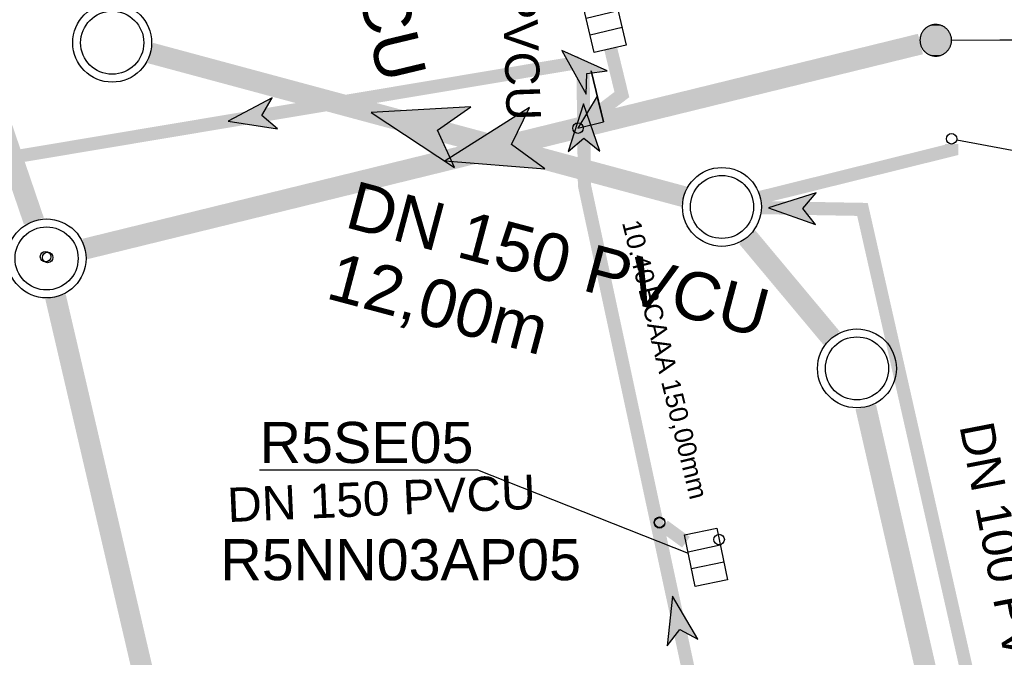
# Model space of a CAD drawing. Extents: x 356718 to 357658, y 5762241 to 5762615.
# Tile 93 of 157: x 357083 to 357102, y 5762443 to 5762455. Entities that reach past the tile are written whole.
import ezdxf
from ezdxf.enums import TextEntityAlignment as Align

# ---------------------------------------------------------------- set-up
doc = ezdxf.new("R2010")
doc.units = 0
doc.header["$MEASUREMENT"] = 0
doc.linetypes.add('AUSGEZOGEN', pattern=[0])
doc.linetypes.add('GESTRICHELT2', pattern=[4, 2, -2])
doc.layers.get('0').update_dxf_attribs({"linetype": 'AUSGEZOGEN'})
for name, color, linetype, true_color in [('111_00131_Symbol', 7, 'AUSGEZOGEN', 0x000000), ('111_00228_Schachtsymbol_nach_Sy', 7, 'AUSGEZOGEN', 0x000000), ('114_00133_Schachtnummer', 7, 'AUSGEZOGEN', 0x000000), ('121_10374_Haltungen_Regenwasser', 5, 'GESTRICHELT2', 0x0000ff), ('121_10375_Haltungen_Schmutzwass', 7, 'AUSGEZOGEN', 0x800000), ('121_10397_Haltungen_Regenwasser', 5, 'GESTRICHELT2', 0x0000ff), ('121_10398_Haltungen_Schmutzwass', 7, 'AUSGEZOGEN', 0x800000), ('123_00048_Fliessrichtungspfeil', 7, 'AUSGEZOGEN', 0x000000), ('123_00137_Fliessrichtungspfeil', 7, 'AUSGEZOGEN', 0x000000), ('124_00118_Standard__Laenge___10', 7, 'AUSGEZOGEN', 0x000000), ('124_10395_Standard1', 7, 'AUSGEZOGEN', 0x000000), ('124_10626_Standard__Laenge____1', 7, 'AUSGEZOGEN', 0x000000), ('141_10868_Stutzen__141_', 7, 'AUSGEZOGEN', 0x000000), ('611_00541_Pkte', 3, 'AUSGEZOGEN', 0x00ff00)]:
    doc.layers.add(name, color=color, linetype=linetype, true_color=true_color)
doc.styles.add('ARIAL', font='arial.ttf', dxfattribs={"height": 1.5})
doc.styles.get("Standard").update_dxf_attribs({"font": 'arial.ttf', "height": 1})

# ---------------------------------------------------------------- blocks, each defined once
blk = doc.blocks.new('F00')
at = {"color": 0}
blk.add_circle((0, 0), 0.1, dxfattribs=at)
blk = doc.blocks.new('N03')
at = {"color": 0}
for radius in [0.75, 0.6]:
    blk.add_circle((0, 0), radius, dxfattribs=at)
blk = doc.blocks.new('RR')
at = {"color": 0, "linetype": 'AUSGEZOGEN'}
blk.add_lwpolyline([(0.3, 0), (0.3, 0.013), (0.299, 0.025), (0.298, 0.038), (0.296, 0.05), (0.293, 0.063), (0.29, 0.075), (0.287, 0.087), (0.283, 0.099), (0.279, 0.111), (0.274, 0.123), (0.268, 0.134), (0.262, 0.145), (0.256, 0.156), (0.249, 0.167), (0.242, 0.177), (0.234, 0.187), (0.226, 0.197), (0.218, 0.206), (0.209, 0.215), (0.199, 0.224), (0.19, 0.232), (0.18, 0.24), (0.17, 0.247), (0.159, 0.254), (0.148, 0.261), (0.137, 0.267), (0.126, 0.272), (0.114, 0.277), (0.102, 0.282), (0.09, 0.286), (0.078, 0.29), (0.066, 0.293), (0.053, 0.295), (0.041, 0.297), (0.028, 0.299), (0.016, 0.3), (0.003, 0.3), (-0.009, 0.3), (-0.022, 0.299), (-0.035, 0.298), (-0.047, 0.296), (-0.06, 0.294), (-0.072, 0.291), (-0.084, 0.288), (-0.096, 0.284), (-0.108, 0.28), (-0.12, 0.275), (-0.131, 0.27), (-0.143, 0.264), (-0.154, 0.258), (-0.164, 0.251), (-0.175, 0.244), (-0.185, 0.236), (-0.195, 0.228), (-0.204, 0.22), (-0.213, 0.211), (-0.222, 0.202), (-0.23, 0.192), (-0.238, 0.182), (-0.246, 0.172), (-0.253, 0.162), (-0.259, 0.151), (-0.265, 0.14), (-0.271, 0.129), (-0.276, 0.117), (-0.281, 0.105), (-0.285, 0.093), (-0.289, 0.081), (-0.292, 0.069), (-0.295, 0.057), (-0.297, 0.044), (-0.298, 0.032), (-0.299, 0.019), (-0.3, 0.006), (-0.3, -0.006), (-0.299, -0.019), (-0.298, -0.032), (-0.297, -0.044), (-0.295, -0.057), (-0.292, -0.069), (-0.289, -0.081), (-0.285, -0.093), (-0.281, -0.105), (-0.276, -0.117), (-0.271, -0.129), (-0.265, -0.14), (-0.259, -0.151), (-0.253, -0.162), (-0.246, -0.172), (-0.238, -0.182), (-0.23, -0.192), (-0.222, -0.202), (-0.213, -0.211), (-0.204, -0.22), (-0.195, -0.228), (-0.185, -0.236), (-0.175, -0.244), (-0.164, -0.251), (-0.154, -0.258), (-0.143, -0.264), (-0.131, -0.27), (-0.12, -0.275), (-0.108, -0.28), (-0.096, -0.284), (-0.084, -0.288), (-0.072, -0.291), (-0.06, -0.294), (-0.047, -0.296), (-0.035, -0.298), (-0.022, -0.299), (-0.009, -0.3), (0.003, -0.3), (0.016, -0.3), (0.028, -0.299), (0.041, -0.297), (0.053, -0.295), (0.066, -0.293), (0.078, -0.29), (0.09, -0.286), (0.102, -0.282), (0.114, -0.277), (0.126, -0.272), (0.137, -0.267), (0.148, -0.261), (0.159, -0.254), (0.17, -0.247), (0.18, -0.24), (0.19, -0.232), (0.199, -0.224), (0.209, -0.215), (0.218, -0.206), (0.226, -0.197), (0.234, -0.187), (0.242, -0.177), (0.249, -0.167), (0.256, -0.156), (0.262, -0.145), (0.268, -0.134), (0.274, -0.123), (0.279, -0.111), (0.283, -0.099), (0.287, -0.087), (0.29, -0.075), (0.293, -0.063), (0.296, -0.05), (0.298, -0.038), (0.299, -0.025), (0.3, -0.013), (0.3, 0), (0.3, 0)], close=True, dxfattribs=at)
blk.add_lwpolyline([(0.3, 0), (0.3, 0.013), (0.299, 0.025), (0.298, 0.038), (0.296, 0.05), (0.293, 0.063), (0.29, 0.075), (0.287, 0.087), (0.283, 0.099), (0.279, 0.111), (0.274, 0.123), (0.268, 0.134), (0.262, 0.145), (0.256, 0.156), (0.249, 0.167), (0.242, 0.177), (0.234, 0.187), (0.226, 0.197), (0.218, 0.206), (0.209, 0.215), (0.199, 0.224), (0.19, 0.232), (0.18, 0.24), (0.17, 0.247), (0.159, 0.254), (0.148, 0.261), (0.137, 0.267), (0.126, 0.272), (0.114, 0.277), (0.102, 0.282), (0.09, 0.286), (0.078, 0.29), (0.066, 0.293), (0.053, 0.295), (0.041, 0.297), (0.028, 0.299), (0.016, 0.3), (0.003, 0.3), (-0.009, 0.3), (-0.022, 0.299), (-0.035, 0.298), (-0.047, 0.296), (-0.06, 0.294), (-0.072, 0.291), (-0.084, 0.288), (-0.096, 0.284), (-0.108, 0.28), (-0.12, 0.275), (-0.131, 0.27), (-0.143, 0.264), (-0.154, 0.258), (-0.164, 0.251), (-0.175, 0.244), (-0.185, 0.236), (-0.195, 0.228), (-0.204, 0.22), (-0.213, 0.211), (-0.222, 0.202), (-0.23, 0.192), (-0.238, 0.182), (-0.246, 0.172), (-0.253, 0.162), (-0.259, 0.151), (-0.265, 0.14), (-0.271, 0.129), (-0.276, 0.117), (-0.281, 0.105), (-0.285, 0.093), (-0.289, 0.081), (-0.292, 0.069), (-0.295, 0.057), (-0.297, 0.044), (-0.298, 0.032), (-0.299, 0.019), (-0.3, 0.006), (-0.3, -0.006), (-0.299, -0.019), (-0.298, -0.032), (-0.297, -0.044), (-0.295, -0.057), (-0.292, -0.069), (-0.289, -0.081), (-0.285, -0.093), (-0.281, -0.105), (-0.276, -0.117), (-0.271, -0.129), (-0.265, -0.14), (-0.259, -0.151), (-0.253, -0.162), (-0.246, -0.172), (-0.238, -0.182), (-0.23, -0.192), (-0.222, -0.202), (-0.213, -0.211), (-0.204, -0.22), (-0.195, -0.228), (-0.185, -0.236), (-0.175, -0.244), (-0.164, -0.251), (-0.154, -0.258), (-0.143, -0.264), (-0.131, -0.27), (-0.12, -0.275), (-0.108, -0.28), (-0.096, -0.284), (-0.084, -0.288), (-0.072, -0.291), (-0.06, -0.294), (-0.047, -0.296), (-0.035, -0.298), (-0.022, -0.299), (-0.009, -0.3), (0.003, -0.3), (0.016, -0.3), (0.028, -0.299), (0.041, -0.297), (0.053, -0.295), (0.066, -0.293), (0.078, -0.29), (0.09, -0.286), (0.102, -0.282), (0.114, -0.277), (0.126, -0.272), (0.137, -0.267), (0.148, -0.261), (0.159, -0.254), (0.17, -0.247), (0.18, -0.24), (0.19, -0.232), (0.199, -0.224), (0.209, -0.215), (0.218, -0.206), (0.226, -0.197), (0.234, -0.187), (0.242, -0.177), (0.249, -0.167), (0.256, -0.156), (0.262, -0.145), (0.268, -0.134), (0.274, -0.123), (0.279, -0.111), (0.283, -0.099), (0.287, -0.087), (0.29, -0.075), (0.293, -0.063), (0.296, -0.05), (0.298, -0.038), (0.299, -0.025), (0.3, -0.013), (0.3, 0), (0.3, 0)], close=True, dxfattribs=at)
at = {"color": 0}
for points in [[(-0.238, 0.182), (0.238, 0.182), (-0.234, 0.187)], [(-0.238, 0.182), (0.238, 0.182), (-0.234, 0.187)], [(-0.234, 0.187), (0.234, 0.187), (-0.23, 0.192)], [(-0.234, 0.187), (0.234, 0.187), (-0.23, 0.192)], [(0.238, 0.182), (-0.234, 0.187), (0.234, 0.187)], [(0.238, 0.182), (-0.234, 0.187), (0.234, 0.187)], [(-0.23, 0.192), (0.23, 0.192), (-0.226, 0.197)], [(-0.23, 0.192), (0.23, 0.192), (-0.226, 0.197)], [(0.234, 0.187), (-0.23, 0.192), (0.23, 0.192)], [(0.234, 0.187), (-0.23, 0.192), (0.23, 0.192)], [(-0.226, 0.197), (0.226, 0.197), (-0.222, 0.202)], [(-0.226, 0.197), (0.226, 0.197), (-0.222, 0.202)], [(0.23, 0.192), (-0.226, 0.197), (0.226, 0.197)], [(0.23, 0.192), (-0.226, 0.197), (0.226, 0.197)], [(-0.222, 0.202), (0.222, 0.202), (-0.218, 0.206)], [(-0.222, 0.202), (0.222, 0.202), (-0.218, 0.206)], [(0.226, 0.197), (-0.222, 0.202), (0.222, 0.202)], [(0.226, 0.197), (-0.222, 0.202), (0.222, 0.202)], [(-0.218, 0.206), (0.218, 0.206), (-0.213, 0.211)], [(-0.218, 0.206), (0.218, 0.206), (-0.213, 0.211)], [(0.222, 0.202), (-0.218, 0.206), (0.218, 0.206)], [(0.222, 0.202), (-0.218, 0.206), (0.218, 0.206)], [(-0.213, 0.211), (0.213, 0.211), (-0.209, 0.215)], [(-0.213, 0.211), (0.213, 0.211), (-0.209, 0.215)], [(0.218, 0.206), (-0.213, 0.211), (0.213, 0.211)], [(0.218, 0.206), (-0.213, 0.211), (0.213, 0.211)], [(-0.209, 0.215), (0.209, 0.215), (-0.204, 0.22)], [(-0.209, 0.215), (0.209, 0.215), (-0.204, 0.22)], [(0.213, 0.211), (-0.209, 0.215), (0.209, 0.215)], [(0.213, 0.211), (-0.209, 0.215), (0.209, 0.215)], [(-0.204, 0.22), (0.204, 0.22), (-0.199, 0.224)], [(-0.204, 0.22), (0.204, 0.22), (-0.199, 0.224)], [(0.209, 0.215), (-0.204, 0.22), (0.204, 0.22)], [(0.209, 0.215), (-0.204, 0.22), (0.204, 0.22)], [(-0.199, 0.224), (0.199, 0.224), (-0.195, 0.228)], [(-0.199, 0.224), (0.199, 0.224), (-0.195, 0.228)], [(0.204, 0.22), (-0.199, 0.224), (0.199, 0.224)], [(0.204, 0.22), (-0.199, 0.224), (0.199, 0.224)], [(-0.195, 0.228), (0.195, 0.228), (-0.19, 0.232)], [(-0.195, 0.228), (0.195, 0.228), (-0.19, 0.232)], [(0.199, 0.224), (-0.195, 0.228), (0.195, 0.228)], [(0.199, 0.224), (-0.195, 0.228), (0.195, 0.228)], [(-0.19, 0.232), (0.19, 0.232), (-0.185, 0.236)], [(-0.19, 0.232), (0.19, 0.232), (-0.185, 0.236)], [(0.195, 0.228), (-0.19, 0.232), (0.19, 0.232)], [(0.195, 0.228), (-0.19, 0.232), (0.19, 0.232)], [(-0.185, 0.236), (0.185, 0.236), (-0.18, 0.24)], [(-0.185, 0.236), (0.185, 0.236), (-0.18, 0.24)], [(0.19, 0.232), (-0.185, 0.236), (0.185, 0.236)], [(0.19, 0.232), (-0.185, 0.236), (0.185, 0.236)], [(-0.18, 0.24), (0.18, 0.24), (-0.175, 0.244)], [(-0.18, 0.24), (0.18, 0.24), (-0.175, 0.244)], [(0.185, 0.236), (-0.18, 0.24), (0.18, 0.24)], [(0.185, 0.236), (-0.18, 0.24), (0.18, 0.24)], [(-0.175, 0.244), (0.175, 0.244), (-0.169, 0.247)], [(-0.175, 0.244), (0.175, 0.244), (-0.169, 0.247)], [(0.18, 0.24), (-0.175, 0.244), (0.175, 0.244)], [(0.18, 0.24), (-0.175, 0.244), (0.175, 0.244)], [(-0.169, 0.247), (0.17, 0.247), (-0.164, 0.251)], [(-0.169, 0.247), (0.17, 0.247), (-0.164, 0.251)], [(0.175, 0.244), (-0.169, 0.247), (0.17, 0.247)], [(0.175, 0.244), (-0.169, 0.247), (0.17, 0.247)], [(-0.164, 0.251), (0.164, 0.251), (-0.159, 0.254)], [(-0.164, 0.251), (0.164, 0.251), (-0.159, 0.254)], [(0.17, 0.247), (-0.164, 0.251), (0.164, 0.251)], [(0.17, 0.247), (-0.164, 0.251), (0.164, 0.251)], [(-0.159, 0.254), (0.159, 0.254), (-0.154, 0.258)], [(-0.159, 0.254), (0.159, 0.254), (-0.154, 0.258)], [(0.164, 0.251), (-0.159, 0.254), (0.159, 0.254)], [(0.164, 0.251), (-0.159, 0.254), (0.159, 0.254)], [(-0.154, 0.258), (0.154, 0.258), (-0.148, 0.261)], [(-0.154, 0.258), (0.154, 0.258), (-0.148, 0.261)], [(0.159, 0.254), (-0.154, 0.258), (0.154, 0.258)], [(0.159, 0.254), (-0.154, 0.258), (0.154, 0.258)], [(-0.148, 0.261), (0.148, 0.261), (-0.143, 0.264)], [(-0.148, 0.261), (0.148, 0.261), (-0.143, 0.264)], [(0.154, 0.258), (-0.148, 0.261), (0.148, 0.261)], [(0.154, 0.258), (-0.148, 0.261), (0.148, 0.261)], [(-0.143, 0.264), (0.142, 0.264), (-0.137, 0.267)], [(-0.143, 0.264), (0.142, 0.264), (-0.137, 0.267)], [(0.148, 0.261), (-0.143, 0.264), (0.142, 0.264)], [(0.148, 0.261), (-0.143, 0.264), (0.142, 0.264)], [(-0.137, 0.267), (0.137, 0.267), (-0.131, 0.27)], [(-0.137, 0.267), (0.137, 0.267), (-0.131, 0.27)], [(0.142, 0.264), (-0.137, 0.267), (0.137, 0.267)], [(0.142, 0.264), (-0.137, 0.267), (0.137, 0.267)], [(-0.131, 0.27), (0.131, 0.27), (-0.126, 0.272)], [(-0.131, 0.27), (0.131, 0.27), (-0.126, 0.272)], [(0.137, 0.267), (-0.131, 0.27), (0.131, 0.27)], [(0.137, 0.267), (-0.131, 0.27), (0.131, 0.27)], [(-0.126, 0.272), (0.126, 0.272), (-0.12, 0.275)], [(-0.126, 0.272), (0.126, 0.272), (-0.12, 0.275)], [(0.131, 0.27), (-0.126, 0.272), (0.126, 0.272)], [(0.131, 0.27), (-0.126, 0.272), (0.126, 0.272)], [(-0.12, 0.275), (0.12, 0.275), (-0.114, 0.277)], [(-0.12, 0.275), (0.12, 0.275), (-0.114, 0.277)], [(0.126, 0.272), (-0.12, 0.275), (0.12, 0.275)], [(0.126, 0.272), (-0.12, 0.275), (0.12, 0.275)], [(-0.114, 0.277), (0.114, 0.277), (-0.108, 0.28)], [(-0.114, 0.277), (0.114, 0.277), (-0.108, 0.28)], [(0.12, 0.275), (-0.114, 0.277), (0.114, 0.277)], [(0.12, 0.275), (-0.114, 0.277), (0.114, 0.277)], [(-0.108, 0.28), (0.108, 0.28), (-0.102, 0.282)], [(-0.108, 0.28), (0.108, 0.28), (-0.102, 0.282)], [(0.114, 0.277), (-0.108, 0.28), (0.108, 0.28)], [(0.114, 0.277), (-0.108, 0.28), (0.108, 0.28)], [(-0.102, 0.282), (0.102, 0.282), (-0.096, 0.284)], [(-0.102, 0.282), (0.102, 0.282), (-0.096, 0.284)], [(0.108, 0.28), (-0.102, 0.282), (0.102, 0.282)], [(0.108, 0.28), (-0.102, 0.282), (0.102, 0.282)], [(-0.096, 0.284), (0.096, 0.284), (-0.09, 0.286)], [(-0.096, 0.284), (0.096, 0.284), (-0.09, 0.286)], [(0.102, 0.282), (-0.096, 0.284), (0.096, 0.284)], [(0.102, 0.282), (-0.096, 0.284), (0.096, 0.284)], [(-0.09, 0.286), (0.09, 0.286), (-0.084, 0.288)], [(-0.09, 0.286), (0.09, 0.286), (-0.084, 0.288)], [(0.096, 0.284), (-0.09, 0.286), (0.09, 0.286)], [(0.096, 0.284), (-0.09, 0.286), (0.09, 0.286)], [(-0.084, 0.288), (0.084, 0.288), (-0.078, 0.29)], [(-0.084, 0.288), (0.084, 0.288), (-0.078, 0.29)], [(0.09, 0.286), (-0.084, 0.288), (0.084, 0.288)], [(0.09, 0.286), (-0.084, 0.288), (0.084, 0.288)], [(-0.078, 0.29), (0.078, 0.29), (-0.072, 0.291)], [(-0.078, 0.29), (0.078, 0.29), (-0.072, 0.291)], [(0.084, 0.288), (-0.078, 0.29), (0.078, 0.29)], [(0.084, 0.288), (-0.078, 0.29), (0.078, 0.29)], [(-0.072, 0.291), (0.072, 0.291), (-0.066, 0.293)], [(-0.072, 0.291), (0.072, 0.291), (-0.066, 0.293)], [(0.078, 0.29), (-0.072, 0.291), (0.072, 0.291)], [(0.078, 0.29), (-0.072, 0.291), (0.072, 0.291)], [(-0.066, 0.293), (0.066, 0.293), (-0.06, 0.294)], [(-0.066, 0.293), (0.066, 0.293), (-0.06, 0.294)], [(0.072, 0.291), (-0.066, 0.293), (0.066, 0.293)], [(0.072, 0.291), (-0.066, 0.293), (0.066, 0.293)], [(-0.06, 0.294), (0.059, 0.294), (-0.053, 0.295)], [(-0.06, 0.294), (0.059, 0.294), (-0.053, 0.295)], [(0.066, 0.293), (-0.06, 0.294), (0.059, 0.294)], [(0.066, 0.293), (-0.06, 0.294), (0.059, 0.294)], [(-0.053, 0.295), (0.053, 0.295), (-0.047, 0.296)], [(-0.053, 0.295), (0.053, 0.295), (-0.047, 0.296)], [(0.059, 0.294), (-0.053, 0.295), (0.053, 0.295)], [(0.059, 0.294), (-0.053, 0.295), (0.053, 0.295)], [(-0.047, 0.296), (0.047, 0.296), (-0.04, 0.297)], [(-0.047, 0.296), (0.047, 0.296), (-0.04, 0.297)], [(0.053, 0.295), (-0.047, 0.296), (0.047, 0.296)], [(0.053, 0.295), (-0.047, 0.296), (0.047, 0.296)], [(-0.04, 0.297), (0.041, 0.297), (-0.035, 0.298)], [(-0.04, 0.297), (0.041, 0.297), (-0.035, 0.298)], [(0.047, 0.296), (-0.04, 0.297), (0.041, 0.297)], [(0.047, 0.296), (-0.04, 0.297), (0.041, 0.297)], [(-0.035, 0.298), (0.034, 0.298), (-0.028, 0.299)], [(-0.035, 0.298), (0.034, 0.298), (-0.028, 0.299)], [(0.041, 0.297), (-0.035, 0.298), (0.034, 0.298)], [(0.041, 0.297), (-0.035, 0.298), (0.034, 0.298)], [(0.034, 0.298), (-0.028, 0.299), (0.028, 0.299)], [(-0.028, 0.299), (0.028, 0.299), (-0.022, 0.299)], [(0.034, 0.298), (-0.028, 0.299), (0.028, 0.299)], [(-0.028, 0.299), (0.028, 0.299), (-0.022, 0.299)], [(-0.022, 0.299), (0.021, 0.299), (-0.015, 0.3)], [(-0.022, 0.299), (0.021, 0.299), (-0.015, 0.3)], [(0.028, 0.299), (-0.022, 0.299), (0.021, 0.299)], [(0.028, 0.299), (-0.022, 0.299), (0.021, 0.299)], [(0.021, 0.299), (-0.015, 0.3), (0.016, 0.3)], [(-0.015, 0.3), (0.016, 0.3), (-0.009, 0.3)], [(0.021, 0.299), (-0.015, 0.3), (0.016, 0.3)], [(-0.015, 0.3), (0.016, 0.3), (-0.009, 0.3)], [(0.016, 0.3), (-0.009, 0.3), (0.007, 0.3)], [(-0.009, 0.3), (0.007, 0.3), (0.003, 0.3)], [(0.016, 0.3), (-0.009, 0.3), (0.007, 0.3)], [(-0.009, 0.3), (0.007, 0.3), (0.003, 0.3)], [(-0.3, 0.013), (0.3, 0.013), (-0.299, 0.019)], [(-0.3, 0.013), (0.3, 0.013), (-0.299, 0.019)], [(-0.3, 0.006), (0.3, 0.006), (-0.3, 0.013)], [(0.3, 0.006), (-0.3, 0.013), (0.3, 0.013)], [(-0.3, 0.006), (0.3, 0.006), (-0.3, 0.013)], [(0.3, 0.006), (-0.3, 0.013), (0.3, 0.013)], [(-0.3, 0), (0.3, 0), (-0.3, 0.006)], [(0.3, 0), (-0.3, 0.006), (0.3, 0.006)], [(-0.3, 0), (0.3, 0), (-0.3, 0.006)], [(0.3, 0), (-0.3, 0.006), (0.3, 0.006)], [(0.3, -0.006), (-0.3, -0.006), (0.3, 0)], [(-0.3, -0.006), (0.3, 0), (-0.3, 0)], [(0.3, -0.006), (-0.3, -0.006), (0.3, 0)], [(-0.3, -0.006), (0.3, 0), (-0.3, 0)], [(-0.299, 0.025), (0.299, 0.025), (-0.298, 0.032)], [(-0.299, 0.025), (0.299, 0.025), (-0.298, 0.032)], [(-0.299, 0.019), (0.299, 0.019), (-0.299, 0.025)], [(0.299, 0.019), (-0.299, 0.025), (0.299, 0.025)], [(-0.299, 0.019), (0.299, 0.019), (-0.299, 0.025)], [(0.299, 0.019), (-0.299, 0.025), (0.299, 0.025)], [(0.3, 0.013), (-0.299, 0.019), (0.299, 0.019)], [(0.3, 0.013), (-0.299, 0.019), (0.299, 0.019)], [(-0.298, 0.038), (0.298, 0.038), (-0.297, 0.044)], [(-0.298, 0.038), (0.298, 0.038), (-0.297, 0.044)], [(-0.298, 0.032), (0.298, 0.032), (-0.298, 0.038)], [(0.298, 0.032), (-0.298, 0.038), (0.298, 0.038)], [(-0.298, 0.032), (0.298, 0.032), (-0.298, 0.038)], [(0.298, 0.032), (-0.298, 0.038), (0.298, 0.038)], [(0.299, 0.025), (-0.298, 0.032), (0.298, 0.032)], [(0.299, 0.025), (-0.298, 0.032), (0.298, 0.032)], [(-0.297, 0.044), (0.297, 0.044), (-0.296, 0.05)], [(-0.297, 0.044), (0.297, 0.044), (-0.296, 0.05)], [(0.298, 0.038), (-0.297, 0.044), (0.297, 0.044)], [(0.298, 0.038), (-0.297, 0.044), (0.297, 0.044)], [(-0.296, 0.05), (0.296, 0.05), (-0.295, 0.057)], [(-0.296, 0.05), (0.296, 0.05), (-0.295, 0.057)], [(0.297, 0.044), (-0.296, 0.05), (0.296, 0.05)], [(0.297, 0.044), (-0.296, 0.05), (0.296, 0.05)], [(-0.295, 0.057), (0.295, 0.057), (-0.293, 0.063)], [(-0.295, 0.057), (0.295, 0.057), (-0.293, 0.063)], [(0.296, 0.05), (-0.295, 0.057), (0.295, 0.057)], [(0.296, 0.05), (-0.295, 0.057), (0.295, 0.057)], [(-0.293, 0.063), (0.293, 0.063), (-0.292, 0.069)], [(-0.293, 0.063), (0.293, 0.063), (-0.292, 0.069)], [(0.295, 0.057), (-0.293, 0.063), (0.293, 0.063)], [(0.295, 0.057), (-0.293, 0.063), (0.293, 0.063)], [(-0.292, 0.069), (0.292, 0.069), (-0.29, 0.075)], [(-0.292, 0.069), (0.292, 0.069), (-0.29, 0.075)], [(0.293, 0.063), (-0.292, 0.069), (0.292, 0.069)], [(0.293, 0.063), (-0.292, 0.069), (0.292, 0.069)], [(-0.29, 0.075), (0.29, 0.075), (-0.289, 0.081)], [(-0.29, 0.075), (0.29, 0.075), (-0.289, 0.081)], [(0.292, 0.069), (-0.29, 0.075), (0.29, 0.075)], [(0.292, 0.069), (-0.29, 0.075), (0.29, 0.075)], [(-0.289, 0.081), (0.289, 0.081), (-0.287, 0.087)], [(-0.289, 0.081), (0.289, 0.081), (-0.287, 0.087)], [(0.29, 0.075), (-0.289, 0.081), (0.289, 0.081)], [(0.29, 0.075), (-0.289, 0.081), (0.289, 0.081)], [(-0.287, 0.087), (0.287, 0.087), (-0.285, 0.093)], [(-0.287, 0.087), (0.287, 0.087), (-0.285, 0.093)], [(0.289, 0.081), (-0.287, 0.087), (0.287, 0.087)], [(0.289, 0.081), (-0.287, 0.087), (0.287, 0.087)], [(-0.285, 0.093), (0.285, 0.093), (-0.283, 0.099)], [(-0.285, 0.093), (0.285, 0.093), (-0.283, 0.099)], [(0.287, 0.087), (-0.285, 0.093), (0.285, 0.093)], [(0.287, 0.087), (-0.285, 0.093), (0.285, 0.093)], [(-0.283, 0.099), (0.283, 0.099), (-0.281, 0.105)], [(-0.283, 0.099), (0.283, 0.099), (-0.281, 0.105)], [(0.285, 0.093), (-0.283, 0.099), (0.283, 0.099)], [(0.285, 0.093), (-0.283, 0.099), (0.283, 0.099)], [(-0.281, 0.105), (0.281, 0.105), (-0.279, 0.111)], [(-0.281, 0.105), (0.281, 0.105), (-0.279, 0.111)], [(0.283, 0.099), (-0.281, 0.105), (0.281, 0.105)], [(0.283, 0.099), (-0.281, 0.105), (0.281, 0.105)], [(-0.279, 0.111), (0.279, 0.111), (-0.276, 0.117)], [(-0.279, 0.111), (0.279, 0.111), (-0.276, 0.117)], [(0.281, 0.105), (-0.279, 0.111), (0.279, 0.111)], [(0.281, 0.105), (-0.279, 0.111), (0.279, 0.111)], [(-0.276, 0.117), (0.276, 0.117), (-0.274, 0.123)], [(-0.276, 0.117), (0.276, 0.117), (-0.274, 0.123)], [(0.279, 0.111), (-0.276, 0.117), (0.276, 0.117)], [(0.279, 0.111), (-0.276, 0.117), (0.276, 0.117)], [(-0.274, 0.123), (0.274, 0.123), (-0.271, 0.129)], [(-0.274, 0.123), (0.274, 0.123), (-0.271, 0.129)], [(0.276, 0.117), (-0.274, 0.123), (0.274, 0.123)], [(0.276, 0.117), (-0.274, 0.123), (0.274, 0.123)], [(-0.271, 0.129), (0.271, 0.129), (-0.268, 0.134)], [(-0.271, 0.129), (0.271, 0.129), (-0.268, 0.134)], [(0.274, 0.123), (-0.271, 0.129), (0.271, 0.129)], [(0.274, 0.123), (-0.271, 0.129), (0.271, 0.129)], [(-0.268, 0.134), (0.268, 0.134), (-0.265, 0.14)], [(-0.268, 0.134), (0.268, 0.134), (-0.265, 0.14)], [(0.271, 0.129), (-0.268, 0.134), (0.268, 0.134)], [(0.271, 0.129), (-0.268, 0.134), (0.268, 0.134)], [(-0.265, 0.14), (0.265, 0.14), (-0.262, 0.145)], [(-0.265, 0.14), (0.265, 0.14), (-0.262, 0.145)], [(0.268, 0.134), (-0.265, 0.14), (0.265, 0.14)], [(0.268, 0.134), (-0.265, 0.14), (0.265, 0.14)], [(-0.262, 0.145), (0.262, 0.145), (-0.259, 0.151)], [(-0.262, 0.145), (0.262, 0.145), (-0.259, 0.151)], [(0.265, 0.14), (-0.262, 0.145), (0.262, 0.145)], [(0.265, 0.14), (-0.262, 0.145), (0.262, 0.145)], [(-0.259, 0.151), (0.259, 0.151), (-0.256, 0.156)], [(-0.259, 0.151), (0.259, 0.151), (-0.256, 0.156)], [(0.262, 0.145), (-0.259, 0.151), (0.259, 0.151)], [(0.262, 0.145), (-0.259, 0.151), (0.259, 0.151)], [(-0.256, 0.156), (0.256, 0.156), (-0.253, 0.162)], [(-0.256, 0.156), (0.256, 0.156), (-0.253, 0.162)], [(0.259, 0.151), (-0.256, 0.156), (0.256, 0.156)], [(0.259, 0.151), (-0.256, 0.156), (0.256, 0.156)], [(-0.253, 0.162), (0.253, 0.162), (-0.249, 0.167)], [(-0.253, 0.162), (0.253, 0.162), (-0.249, 0.167)], [(0.256, 0.156), (-0.253, 0.162), (0.253, 0.162)], [(0.256, 0.156), (-0.253, 0.162), (0.253, 0.162)], [(-0.249, 0.167), (0.249, 0.167), (-0.246, 0.172)], [(-0.249, 0.167), (0.249, 0.167), (-0.246, 0.172)], [(0.253, 0.162), (-0.249, 0.167), (0.249, 0.167)], [(0.253, 0.162), (-0.249, 0.167), (0.249, 0.167)], [(-0.246, 0.172), (0.246, 0.172), (-0.242, 0.177)], [(-0.246, 0.172), (0.246, 0.172), (-0.242, 0.177)], [(0.249, 0.167), (-0.246, 0.172), (0.246, 0.172)], [(0.249, 0.167), (-0.246, 0.172), (0.246, 0.172)], [(-0.242, 0.177), (0.242, 0.177), (-0.238, 0.182)], [(-0.242, 0.177), (0.242, 0.177), (-0.238, 0.182)], [(0.246, 0.172), (-0.242, 0.177), (0.242, 0.177)], [(0.246, 0.172), (-0.242, 0.177), (0.242, 0.177)], [(0.242, 0.177), (-0.238, 0.182), (0.238, 0.182)], [(0.242, 0.177), (-0.238, 0.182), (0.238, 0.182)], [(0.3, 0), (0.3, 0), (0.3, 0)], [(0.3, 0), (0.3, 0), (0.3, 0)], [(0.3, 0), (0.3, 0), (0.3, 0)], [(0.3, 0), (0.3, 0), (0.3, 0)], [(0.3, -0.013), (-0.3, -0.013), (0.3, -0.006)], [(-0.3, -0.013), (0.3, -0.006), (-0.3, -0.006)], [(0.3, -0.013), (-0.3, -0.013), (0.3, -0.006)], [(-0.3, -0.013), (0.3, -0.006), (-0.3, -0.006)], [(-0.299, -0.019), (0.3, -0.013), (-0.3, -0.013)], [(-0.299, -0.019), (0.3, -0.013), (-0.3, -0.013)], [(0.299, -0.019), (-0.299, -0.019), (0.3, -0.013)], [(0.299, -0.019), (-0.299, -0.019), (0.3, -0.013)], [(0.299, -0.025), (-0.299, -0.025), (0.299, -0.019)], [(-0.299, -0.025), (0.299, -0.019), (-0.299, -0.019)], [(0.299, -0.025), (-0.299, -0.025), (0.299, -0.019)], [(-0.299, -0.025), (0.299, -0.019), (-0.299, -0.019)], [(-0.298, -0.032), (0.299, -0.025), (-0.299, -0.025)], [(-0.298, -0.032), (0.299, -0.025), (-0.299, -0.025)], [(0.298, -0.032), (-0.298, -0.032), (0.299, -0.025)], [(0.298, -0.032), (-0.298, -0.032), (0.299, -0.025)], [(0.298, -0.038), (-0.298, -0.038), (0.298, -0.032)], [(-0.298, -0.038), (0.298, -0.032), (-0.298, -0.032)], [(0.298, -0.038), (-0.298, -0.038), (0.298, -0.032)], [(-0.298, -0.038), (0.298, -0.032), (-0.298, -0.032)], [(-0.297, -0.044), (0.298, -0.038), (-0.298, -0.038)], [(-0.297, -0.044), (0.298, -0.038), (-0.298, -0.038)], [(0.297, -0.044), (-0.297, -0.044), (0.298, -0.038)], [(0.297, -0.044), (-0.297, -0.044), (0.298, -0.038)], [(-0.296, -0.05), (0.297, -0.044), (-0.297, -0.044)], [(-0.296, -0.05), (0.297, -0.044), (-0.297, -0.044)], [(0.296, -0.05), (-0.296, -0.05), (0.297, -0.044)], [(0.296, -0.05), (-0.296, -0.05), (0.297, -0.044)], [(-0.295, -0.057), (0.296, -0.05), (-0.296, -0.05)], [(-0.295, -0.057), (0.296, -0.05), (-0.296, -0.05)], [(0.295, -0.057), (-0.295, -0.057), (0.296, -0.05)], [(0.295, -0.057), (-0.295, -0.057), (0.296, -0.05)], [(-0.293, -0.063), (0.295, -0.057), (-0.295, -0.057)], [(-0.293, -0.063), (0.295, -0.057), (-0.295, -0.057)], [(0.293, -0.063), (-0.293, -0.063), (0.295, -0.057)], [(0.293, -0.063), (-0.293, -0.063), (0.295, -0.057)], [(-0.292, -0.069), (0.293, -0.063), (-0.293, -0.063)], [(-0.292, -0.069), (0.293, -0.063), (-0.293, -0.063)], [(0.292, -0.069), (-0.292, -0.069), (0.293, -0.063)], [(0.292, -0.069), (-0.292, -0.069), (0.293, -0.063)], [(-0.29, -0.075), (0.292, -0.069), (-0.292, -0.069)], [(-0.29, -0.075), (0.292, -0.069), (-0.292, -0.069)], [(0.29, -0.075), (-0.29, -0.075), (0.292, -0.069)], [(0.29, -0.075), (-0.29, -0.075), (0.292, -0.069)], [(-0.289, -0.081), (0.29, -0.075), (-0.29, -0.075)], [(-0.289, -0.081), (0.29, -0.075), (-0.29, -0.075)], [(0.289, -0.081), (-0.289, -0.081), (0.29, -0.075)], [(0.289, -0.081), (-0.289, -0.081), (0.29, -0.075)], [(-0.287, -0.087), (0.289, -0.081), (-0.289, -0.081)], [(-0.287, -0.087), (0.289, -0.081), (-0.289, -0.081)], [(0.287, -0.087), (-0.287, -0.087), (0.289, -0.081)], [(0.287, -0.087), (-0.287, -0.087), (0.289, -0.081)], [(-0.285, -0.093), (0.287, -0.087), (-0.287, -0.087)], [(-0.285, -0.093), (0.287, -0.087), (-0.287, -0.087)], [(0.285, -0.093), (-0.285, -0.093), (0.287, -0.087)], [(0.285, -0.093), (-0.285, -0.093), (0.287, -0.087)], [(-0.283, -0.099), (0.285, -0.093), (-0.285, -0.093)], [(-0.283, -0.099), (0.285, -0.093), (-0.285, -0.093)], [(0.283, -0.099), (-0.283, -0.099), (0.285, -0.093)], [(0.283, -0.099), (-0.283, -0.099), (0.285, -0.093)], [(-0.281, -0.105), (0.283, -0.099), (-0.283, -0.099)], [(-0.281, -0.105), (0.283, -0.099), (-0.283, -0.099)], [(0.281, -0.105), (-0.281, -0.105), (0.283, -0.099)], [(0.281, -0.105), (-0.281, -0.105), (0.283, -0.099)], [(-0.279, -0.111), (0.281, -0.105), (-0.281, -0.105)], [(-0.279, -0.111), (0.281, -0.105), (-0.281, -0.105)], [(0.279, -0.111), (-0.279, -0.111), (0.281, -0.105)], [(0.279, -0.111), (-0.279, -0.111), (0.281, -0.105)], [(-0.276, -0.117), (0.279, -0.111), (-0.279, -0.111)], [(-0.276, -0.117), (0.279, -0.111), (-0.279, -0.111)], [(0.276, -0.117), (-0.276, -0.117), (0.279, -0.111)], [(0.276, -0.117), (-0.276, -0.117), (0.279, -0.111)], [(-0.274, -0.123), (0.276, -0.117), (-0.276, -0.117)], [(-0.274, -0.123), (0.276, -0.117), (-0.276, -0.117)], [(0.274, -0.123), (-0.274, -0.123), (0.276, -0.117)], [(0.274, -0.123), (-0.274, -0.123), (0.276, -0.117)], [(-0.271, -0.129), (0.274, -0.123), (-0.274, -0.123)], [(-0.271, -0.129), (0.274, -0.123), (-0.274, -0.123)], [(0.271, -0.129), (-0.271, -0.129), (0.274, -0.123)], [(0.271, -0.129), (-0.271, -0.129), (0.274, -0.123)], [(-0.268, -0.134), (0.271, -0.129), (-0.271, -0.129)], [(-0.268, -0.134), (0.271, -0.129), (-0.271, -0.129)], [(0.268, -0.134), (-0.268, -0.134), (0.271, -0.129)], [(0.268, -0.134), (-0.268, -0.134), (0.271, -0.129)], [(-0.265, -0.14), (0.268, -0.134), (-0.268, -0.134)], [(-0.265, -0.14), (0.268, -0.134), (-0.268, -0.134)], [(0.265, -0.14), (-0.265, -0.14), (0.268, -0.134)], [(0.265, -0.14), (-0.265, -0.14), (0.268, -0.134)], [(-0.262, -0.145), (0.265, -0.14), (-0.265, -0.14)], [(-0.262, -0.145), (0.265, -0.14), (-0.265, -0.14)], [(0.262, -0.145), (-0.262, -0.145), (0.265, -0.14)], [(0.262, -0.145), (-0.262, -0.145), (0.265, -0.14)], [(-0.259, -0.151), (0.262, -0.145), (-0.262, -0.145)], [(-0.259, -0.151), (0.262, -0.145), (-0.262, -0.145)], [(0.259, -0.151), (-0.259, -0.151), (0.262, -0.145)], [(0.259, -0.151), (-0.259, -0.151), (0.262, -0.145)], [(-0.256, -0.156), (0.259, -0.151), (-0.259, -0.151)], [(-0.256, -0.156), (0.259, -0.151), (-0.259, -0.151)], [(0.256, -0.156), (-0.256, -0.156), (0.259, -0.151)], [(0.256, -0.156), (-0.256, -0.156), (0.259, -0.151)], [(-0.253, -0.162), (0.256, -0.156), (-0.256, -0.156)], [(-0.253, -0.162), (0.256, -0.156), (-0.256, -0.156)], [(0.253, -0.162), (-0.253, -0.162), (0.256, -0.156)], [(0.253, -0.162), (-0.253, -0.162), (0.256, -0.156)], [(-0.249, -0.167), (0.253, -0.162), (-0.253, -0.162)], [(-0.249, -0.167), (0.253, -0.162), (-0.253, -0.162)], [(0.249, -0.167), (-0.249, -0.167), (0.253, -0.162)], [(0.249, -0.167), (-0.249, -0.167), (0.253, -0.162)], [(-0.246, -0.172), (0.249, -0.167), (-0.249, -0.167)], [(-0.246, -0.172), (0.249, -0.167), (-0.249, -0.167)], [(0.246, -0.172), (-0.246, -0.172), (0.249, -0.167)], [(0.246, -0.172), (-0.246, -0.172), (0.249, -0.167)], [(-0.242, -0.177), (0.246, -0.172), (-0.246, -0.172)], [(-0.242, -0.177), (0.246, -0.172), (-0.246, -0.172)], [(0.242, -0.177), (-0.242, -0.177), (0.246, -0.172)], [(0.242, -0.177), (-0.242, -0.177), (0.246, -0.172)], [(-0.238, -0.182), (0.242, -0.177), (-0.242, -0.177)], [(-0.238, -0.182), (0.242, -0.177), (-0.242, -0.177)], [(0.238, -0.182), (-0.238, -0.182), (0.242, -0.177)], [(0.238, -0.182), (-0.238, -0.182), (0.242, -0.177)], [(-0.234, -0.187), (0.238, -0.182), (-0.238, -0.182)], [(-0.234, -0.187), (0.238, -0.182), (-0.238, -0.182)], [(0.234, -0.187), (-0.234, -0.187), (0.238, -0.182)], [(0.234, -0.187), (-0.234, -0.187), (0.238, -0.182)], [(-0.23, -0.192), (0.234, -0.187), (-0.234, -0.187)], [(-0.23, -0.192), (0.234, -0.187), (-0.234, -0.187)], [(0.23, -0.192), (-0.23, -0.192), (0.234, -0.187)], [(0.23, -0.192), (-0.23, -0.192), (0.234, -0.187)], [(-0.226, -0.197), (0.23, -0.192), (-0.23, -0.192)], [(-0.226, -0.197), (0.23, -0.192), (-0.23, -0.192)], [(0.226, -0.197), (-0.226, -0.197), (0.23, -0.192)], [(0.226, -0.197), (-0.226, -0.197), (0.23, -0.192)], [(-0.222, -0.202), (0.226, -0.197), (-0.226, -0.197)], [(-0.222, -0.202), (0.226, -0.197), (-0.226, -0.197)], [(0.222, -0.202), (-0.222, -0.202), (0.226, -0.197)], [(0.222, -0.202), (-0.222, -0.202), (0.226, -0.197)], [(-0.218, -0.206), (0.222, -0.202), (-0.222, -0.202)], [(-0.218, -0.206), (0.222, -0.202), (-0.222, -0.202)], [(0.218, -0.206), (-0.218, -0.206), (0.222, -0.202)], [(0.218, -0.206), (-0.218, -0.206), (0.222, -0.202)], [(-0.213, -0.211), (0.218, -0.206), (-0.218, -0.206)], [(-0.213, -0.211), (0.218, -0.206), (-0.218, -0.206)], [(0.213, -0.211), (-0.213, -0.211), (0.218, -0.206)], [(0.213, -0.211), (-0.213, -0.211), (0.218, -0.206)], [(-0.209, -0.215), (0.213, -0.211), (-0.213, -0.211)], [(-0.209, -0.215), (0.213, -0.211), (-0.213, -0.211)], [(0.209, -0.215), (-0.209, -0.215), (0.213, -0.211)], [(0.209, -0.215), (-0.209, -0.215), (0.213, -0.211)], [(-0.204, -0.22), (0.209, -0.215), (-0.209, -0.215)], [(-0.204, -0.22), (0.209, -0.215), (-0.209, -0.215)], [(0.204, -0.22), (-0.204, -0.22), (0.209, -0.215)], [(0.204, -0.22), (-0.204, -0.22), (0.209, -0.215)], [(-0.199, -0.224), (0.204, -0.22), (-0.204, -0.22)], [(-0.199, -0.224), (0.204, -0.22), (-0.204, -0.22)], [(0.199, -0.224), (-0.199, -0.224), (0.204, -0.22)], [(0.199, -0.224), (-0.199, -0.224), (0.204, -0.22)], [(-0.195, -0.228), (0.199, -0.224), (-0.199, -0.224)], [(-0.195, -0.228), (0.199, -0.224), (-0.199, -0.224)], [(0.195, -0.228), (-0.195, -0.228), (0.199, -0.224)], [(0.195, -0.228), (-0.195, -0.228), (0.199, -0.224)], [(-0.19, -0.232), (0.195, -0.228), (-0.195, -0.228)], [(-0.19, -0.232), (0.195, -0.228), (-0.195, -0.228)], [(0.19, -0.232), (-0.19, -0.232), (0.195, -0.228)], [(0.19, -0.232), (-0.19, -0.232), (0.195, -0.228)], [(-0.185, -0.236), (0.19, -0.232), (-0.19, -0.232)], [(-0.185, -0.236), (0.19, -0.232), (-0.19, -0.232)], [(0.185, -0.236), (-0.185, -0.236), (0.19, -0.232)], [(0.185, -0.236), (-0.185, -0.236), (0.19, -0.232)], [(-0.18, -0.24), (0.185, -0.236), (-0.185, -0.236)], [(-0.18, -0.24), (0.185, -0.236), (-0.185, -0.236)], [(0.18, -0.24), (-0.18, -0.24), (0.185, -0.236)], [(0.18, -0.24), (-0.18, -0.24), (0.185, -0.236)], [(-0.175, -0.244), (0.18, -0.24), (-0.18, -0.24)], [(-0.175, -0.244), (0.18, -0.24), (-0.18, -0.24)], [(0.175, -0.244), (-0.175, -0.244), (0.18, -0.24)], [(0.175, -0.244), (-0.175, -0.244), (0.18, -0.24)], [(-0.169, -0.247), (0.175, -0.244), (-0.175, -0.244)], [(-0.169, -0.247), (0.175, -0.244), (-0.175, -0.244)], [(0.17, -0.247), (-0.169, -0.247), (0.175, -0.244)], [(0.17, -0.247), (-0.169, -0.247), (0.175, -0.244)], [(-0.164, -0.251), (0.17, -0.247), (-0.169, -0.247)], [(-0.164, -0.251), (0.17, -0.247), (-0.169, -0.247)], [(0.164, -0.251), (-0.164, -0.251), (0.17, -0.247)], [(0.164, -0.251), (-0.164, -0.251), (0.17, -0.247)], [(-0.159, -0.254), (0.164, -0.251), (-0.164, -0.251)], [(-0.159, -0.254), (0.164, -0.251), (-0.164, -0.251)], [(0.159, -0.254), (-0.159, -0.254), (0.164, -0.251)], [(0.159, -0.254), (-0.159, -0.254), (0.164, -0.251)], [(-0.154, -0.258), (0.159, -0.254), (-0.159, -0.254)], [(-0.154, -0.258), (0.159, -0.254), (-0.159, -0.254)], [(0.154, -0.258), (-0.154, -0.258), (0.159, -0.254)], [(0.154, -0.258), (-0.154, -0.258), (0.159, -0.254)], [(-0.148, -0.261), (0.154, -0.258), (-0.154, -0.258)], [(-0.148, -0.261), (0.154, -0.258), (-0.154, -0.258)], [(0.148, -0.261), (-0.148, -0.261), (0.154, -0.258)], [(0.148, -0.261), (-0.148, -0.261), (0.154, -0.258)], [(-0.143, -0.264), (0.148, -0.261), (-0.148, -0.261)], [(-0.143, -0.264), (0.148, -0.261), (-0.148, -0.261)], [(0.142, -0.264), (-0.143, -0.264), (0.148, -0.261)], [(0.142, -0.264), (-0.143, -0.264), (0.148, -0.261)], [(-0.137, -0.267), (0.142, -0.264), (-0.143, -0.264)], [(-0.137, -0.267), (0.142, -0.264), (-0.143, -0.264)], [(0.137, -0.267), (-0.137, -0.267), (0.142, -0.264)], [(0.137, -0.267), (-0.137, -0.267), (0.142, -0.264)], [(-0.131, -0.27), (0.137, -0.267), (-0.137, -0.267)], [(-0.131, -0.27), (0.137, -0.267), (-0.137, -0.267)], [(0.131, -0.27), (-0.131, -0.27), (0.137, -0.267)], [(0.131, -0.27), (-0.131, -0.27), (0.137, -0.267)], [(-0.126, -0.272), (0.131, -0.27), (-0.131, -0.27)], [(-0.126, -0.272), (0.131, -0.27), (-0.131, -0.27)], [(0.126, -0.272), (-0.126, -0.272), (0.131, -0.27)], [(0.126, -0.272), (-0.126, -0.272), (0.131, -0.27)], [(-0.12, -0.275), (0.126, -0.272), (-0.126, -0.272)], [(-0.12, -0.275), (0.126, -0.272), (-0.126, -0.272)], [(0.12, -0.275), (-0.12, -0.275), (0.126, -0.272)], [(0.12, -0.275), (-0.12, -0.275), (0.126, -0.272)], [(-0.114, -0.277), (0.12, -0.275), (-0.12, -0.275)], [(-0.114, -0.277), (0.12, -0.275), (-0.12, -0.275)], [(0.114, -0.277), (-0.114, -0.277), (0.12, -0.275)], [(0.114, -0.277), (-0.114, -0.277), (0.12, -0.275)], [(-0.108, -0.28), (0.114, -0.277), (-0.114, -0.277)], [(-0.108, -0.28), (0.114, -0.277), (-0.114, -0.277)], [(0.108, -0.28), (-0.108, -0.28), (0.114, -0.277)], [(0.108, -0.28), (-0.108, -0.28), (0.114, -0.277)], [(-0.102, -0.282), (0.108, -0.28), (-0.108, -0.28)], [(-0.102, -0.282), (0.108, -0.28), (-0.108, -0.28)], [(0.102, -0.282), (-0.102, -0.282), (0.108, -0.28)], [(0.102, -0.282), (-0.102, -0.282), (0.108, -0.28)], [(-0.096, -0.284), (0.102, -0.282), (-0.102, -0.282)], [(-0.096, -0.284), (0.102, -0.282), (-0.102, -0.282)], [(0.096, -0.284), (-0.096, -0.284), (0.102, -0.282)], [(0.096, -0.284), (-0.096, -0.284), (0.102, -0.282)], [(-0.09, -0.286), (0.096, -0.284), (-0.096, -0.284)], [(-0.09, -0.286), (0.096, -0.284), (-0.096, -0.284)], [(0.09, -0.286), (-0.09, -0.286), (0.096, -0.284)], [(0.09, -0.286), (-0.09, -0.286), (0.096, -0.284)], [(-0.084, -0.288), (0.09, -0.286), (-0.09, -0.286)], [(-0.084, -0.288), (0.09, -0.286), (-0.09, -0.286)], [(0.084, -0.288), (-0.084, -0.288), (0.09, -0.286)], [(0.084, -0.288), (-0.084, -0.288), (0.09, -0.286)], [(-0.078, -0.29), (0.084, -0.288), (-0.084, -0.288)], [(-0.078, -0.29), (0.084, -0.288), (-0.084, -0.288)], [(0.078, -0.29), (-0.078, -0.29), (0.084, -0.288)], [(0.078, -0.29), (-0.078, -0.29), (0.084, -0.288)], [(-0.072, -0.291), (0.078, -0.29), (-0.078, -0.29)], [(-0.072, -0.291), (0.078, -0.29), (-0.078, -0.29)], [(0.072, -0.291), (-0.072, -0.291), (0.078, -0.29)], [(0.072, -0.291), (-0.072, -0.291), (0.078, -0.29)], [(-0.066, -0.293), (0.072, -0.291), (-0.072, -0.291)], [(-0.066, -0.293), (0.072, -0.291), (-0.072, -0.291)], [(0.066, -0.293), (-0.066, -0.293), (0.072, -0.291)], [(0.066, -0.293), (-0.066, -0.293), (0.072, -0.291)], [(-0.06, -0.294), (0.066, -0.293), (-0.066, -0.293)], [(-0.06, -0.294), (0.066, -0.293), (-0.066, -0.293)], [(0.059, -0.294), (-0.06, -0.294), (0.066, -0.293)], [(0.059, -0.294), (-0.06, -0.294), (0.066, -0.293)], [(-0.053, -0.295), (0.059, -0.294), (-0.06, -0.294)], [(-0.053, -0.295), (0.059, -0.294), (-0.06, -0.294)], [(0.053, -0.295), (-0.053, -0.295), (0.059, -0.294)], [(0.053, -0.295), (-0.053, -0.295), (0.059, -0.294)], [(-0.047, -0.296), (0.053, -0.295), (-0.053, -0.295)], [(-0.047, -0.296), (0.053, -0.295), (-0.053, -0.295)], [(0.047, -0.296), (-0.047, -0.296), (0.053, -0.295)], [(0.047, -0.296), (-0.047, -0.296), (0.053, -0.295)], [(-0.04, -0.297), (0.047, -0.296), (-0.047, -0.296)], [(-0.04, -0.297), (0.047, -0.296), (-0.047, -0.296)], [(0.041, -0.297), (-0.04, -0.297), (0.047, -0.296)], [(0.041, -0.297), (-0.04, -0.297), (0.047, -0.296)], [(-0.035, -0.298), (0.041, -0.297), (-0.04, -0.297)], [(-0.035, -0.298), (0.041, -0.297), (-0.04, -0.297)], [(0.034, -0.298), (-0.035, -0.298), (0.041, -0.297)], [(0.034, -0.298), (-0.035, -0.298), (0.041, -0.297)], [(-0.028, -0.299), (0.034, -0.298), (-0.035, -0.298)], [(-0.028, -0.299), (0.034, -0.298), (-0.035, -0.298)], [(0.028, -0.299), (-0.028, -0.299), (0.034, -0.298)], [(0.028, -0.299), (-0.028, -0.299), (0.034, -0.298)], [(-0.022, -0.299), (0.028, -0.299), (-0.028, -0.299)], [(-0.022, -0.299), (0.028, -0.299), (-0.028, -0.299)], [(-0.015, -0.3), (0.021, -0.299), (-0.022, -0.299)], [(0.021, -0.299), (-0.022, -0.299), (0.028, -0.299)], [(-0.015, -0.3), (0.021, -0.299), (-0.022, -0.299)], [(0.021, -0.299), (-0.022, -0.299), (0.028, -0.299)], [(0.016, -0.3), (-0.015, -0.3), (0.021, -0.299)], [(0.016, -0.3), (-0.015, -0.3), (0.021, -0.299)], [(-0.009, -0.3), (0.016, -0.3), (-0.015, -0.3)], [(-0.009, -0.3), (0.016, -0.3), (-0.015, -0.3)], [(0.003, -0.3), (0.007, -0.3), (-0.009, -0.3)], [(0.007, -0.3), (-0.009, -0.3), (0.016, -0.3)], [(0.003, -0.3), (0.007, -0.3), (-0.009, -0.3)], [(0.007, -0.3), (-0.009, -0.3), (0.016, -0.3)]]:
    blk.add_solid(points, dxfattribs=at)
blk = doc.blocks.new('ES')
at = {"color": 0, "linetype": 'AUSGEZOGEN'}
for points in [[(-0.494, -0.319), (-0.494, 0.306), (0.506, 0.306), (0.506, -0.319), (-0.494, -0.319)], [(-0.169, -0.319), (-0.169, 0.306)], [(0.156, -0.319), (0.156, 0.306)]]:
    blk.add_lwpolyline(points, dxfattribs=at)
blk = doc.blocks.new('FLI')
at = {"color": 0, "linetype": 'AUSGEZOGEN'}
blk.add_lwpolyline([(-0.4, 0), (-0.9, -0.6), (0.9, 0), (-0.9, 0.6), (-0.4, 0)], close=True, dxfattribs=at)
at = {"color": 0}
for points in [[(-0.4, 0), (0.9, 0), (-0.9, 0.6)], [(-0.9, -0.6), (0.9, 0), (-0.4, 0)]]:
    blk.add_solid(points, dxfattribs=at)

msp = doc.modelspace()

# ---------------------------------------------------------------- linework, layer by layer
at = {"layer": '114_00133_Schachtnummer', "color": 18, "linetype": 'AUSGEZOGEN', "true_color": 0x000000}
for points in [[(357100.944, 5762455.052), (357101.861, 5762455.061), (357106.135, 5762455.061)], [(357101.043, 5762453.159), (357104.947, 5762452.428), (357109.159, 5762452.428)], [(357095.942, 5762445.292), (357091.941, 5762446.878), (357087.792, 5762446.878)]]:
    msp.add_lwpolyline(points, dxfattribs=at)
at = {"layer": '121_10374_Haltungen_Regenwasser', "color": 5, "linetype": 'GESTRICHELT2', "true_color": 0x0000ff, "const_width": 0.4}
for points in [[(357083.502, 5762451.612), (357080.92, 5762459.187)], [(357100.353, 5762454.978), (357084.472, 5762451.081)], [(357090.669, 5762421.95), (357090.617, 5762422.241), (357090.273, 5762422.849), (357083.914, 5762450.172)]]:
    msp.add_lwpolyline(points, dxfattribs=at)
at = {"layer": '121_10375_Haltungen_Schmutzwass', "color": 16, "linetype": 'AUSGEZOGEN', "true_color": 0x800000, "const_width": 0.4}
for points in [[(357095.856, 5762452.076), (357085.715, 5762454.808)], [(357098.665, 5762449.386), (357097.061, 5762451.306)], [(357104.773, 5762424.195), (357099.313, 5762448.08)]]:
    msp.add_lwpolyline(points, dxfattribs=at)
at = {"layer": '121_10397_Haltungen_Regenwasser', "color": 5, "linetype": 'GESTRICHELT2', "true_color": 0x0000ff, "const_width": 0.25}
for points in [[(357094.466, 5762454.888), (357094.678, 5762454.017), (357093.923, 5762453.441)], [(357104.263, 5762437.006), (357097.717, 5762435.582), (357097.505, 5762435.794), (357093.967, 5762452.29), (357093.94, 5762454.486), (357093.795, 5762454.619), (357081.478, 5762452.555), (357080.197, 5762451.296)], [(357095.897, 5762445.507), (357095.476, 5762445.815)]]:
    msp.add_lwpolyline(points, dxfattribs=at)
at = {"layer": '121_10398_Haltungen_Schmutzwass', "color": 16, "linetype": 'AUSGEZOGEN', "true_color": 0x800000, "const_width": 0.25}
for points in [[(357100.945, 5762453.077), (357100.945, 5762452.965), (357097.308, 5762452.062)], [(357104.702, 5762430.376), (357104.596, 5762430.866), (357103.815, 5762431.646), (357099.251, 5762451.834), (357097.33, 5762451.868)]]:
    msp.add_lwpolyline(points, dxfattribs=at)
at = {"layer": '141_10868_Stutzen__141_', "color": 18, "linetype": 'AUSGEZOGEN', "true_color": 0x000000}
for points in [[(357094.33, 5762453.5), (357094.092, 5762454.471)], [(357094.33, 5762453.5), (357094.211, 5762453.985), (357093.844, 5762453.38)]]:
    msp.add_lwpolyline(points, close=True, dxfattribs=at)
at = {"layer": '141_10868_Stutzen__141_', "color": 18, "true_color": 0x000000}
msp.add_solid([(357094.33, 5762453.5), (357094.211, 5762453.985), (357093.844, 5762453.38)], dxfattribs=at)

# ---------------------------------------------------------------- block references
at = {"layer": '111_00131_Symbol', "color": 18, "true_color": 0x000000}
for name, p, rotation in [('ES', (357094.347, 5762455.38), 283.4), ('F00', (357093.844, 5762453.38), 13.8), ('ES', (357096.282, 5762445.226), 281.8)]:
    msp.add_blockref(name, p, dxfattribs=dict(at, rotation=rotation))
for name, p in [('RR', (357100.644, 5762455.049)), ('F00', (357100.945, 5762453.177)), ('F00', (357095.395, 5762445.874))]:
    msp.add_blockref(name, p, dxfattribs=at)
at = {"layer": '111_00228_Schachtsymbol_nach_Sy', "color": 18, "true_color": 0x000000}
for p in [(357084.991, 5762455.003), (357096.58, 5762451.881), (357083.744, 5762450.902), (357099.146, 5762448.811)]:
    msp.add_blockref('N03', p, dxfattribs=at)
at = {"layer": '123_00048_Fliessrichtungspfeil', "color": 18, "true_color": 0x000000}
for p, rotation in [((357090.785, 5762453.442), 164.9), ((357092.194, 5762452.975), 193.8)]:
    msp.add_blockref('FLI', p, dxfattribs=dict(at, rotation=rotation))
at = {"layer": '123_00137_Fliessrichtungspfeil', "color": 18, "true_color": 0x000000, "xscale": 0.5, "yscale": 0.5, "zscale": 0.5}
for p, rotation in [((357093.867, 5762454.552), 137.7), ((357087.636, 5762453.587), 189.6), ((357093.953, 5762453.388), 90.6), ((357097.916, 5762451.857), 178.9), ((357095.736, 5762444.042), 102.1)]:
    msp.add_blockref('FLI', p, dxfattribs=dict(at, rotation=rotation))
at = {"layer": '611_00541_Pkte', "color": 3, "true_color": 0x00ff00}
for p in [(357083.724, 5762450.935), (357083.764, 5762450.921), (357095.395, 5762445.887), (357096.526, 5762445.557)]:
    msp.add_blockref('F00', p, dxfattribs=at)

# ---------------------------------------------------------------- texts
at = {"layer": '114_00133_Schachtnummer', "color": 18, "true_color": 0x000000, "style": 'ARIAL'}
for s, p in [('R5SE05', (357087.792, 5762447.794)), ('R5NN03AP05', (357087.046, 5762445.565))]:
    msp.add_text(s, height=0.7814, dxfattribs=at).set_placement(p, align=Align.TOP_LEFT)
at = {"layer": '124_00118_Standard__Laenge___10', "color": 18, "true_color": 0x000000, "style": 'ARIAL'}
msp.add_text('DN 100 PVCU 22,50 m', height=0.65113, rotation=281, dxfattribs=at).set_placement((357101.731, 5762447.841), align=Align.TOP_LEFT)
at = {"layer": '124_10395_Standard1', "color": 18, "true_color": 0x000000, "style": 'ARIAL'}
for s, height, rotation, p in [('DN 150 PVCU', 0.91158, 283.5, (357089.06, 5762462.392)), ('DN 150 PVCU', 0.91158, 345.1, (357089.619, 5762452.385)), ('12,00m', 0.9116, 345.1, (357089.26, 5762451.032))]:
    msp.add_text(s, height=height, rotation=rotation, dxfattribs=at).set_placement(p, align=Align.TOP_LEFT)
at = {"layer": '124_10626_Standard__Laenge____1', "color": 18, "true_color": 0x000000, "style": 'ARIAL'}
for rotation, p in [(271.9, (357092.948, 5762459.394)), (2.5, (357087.164, 5762446.539))]:
    msp.add_text('DN 150 PVCU', height=0.65113, rotation=rotation, dxfattribs=at).set_placement(p, align=Align.TOP_LEFT)
at = {"layer": '141_10868_Stutzen__141_', "color": 18, "true_color": 0x000000}
msp.add_text('10.40', height=0.3533, rotation=283.8, dxfattribs=at).set_placement((357095.317, 5762450.468), align=Align.TOP_RIGHT)
msp.add_text('BCAAA 150,00mm', height=0.35326, rotation=283.8, dxfattribs=at).set_placement((357095.333, 5762450.402), align=Align.TOP_LEFT)

doc.saveas('drawing.dxf')
